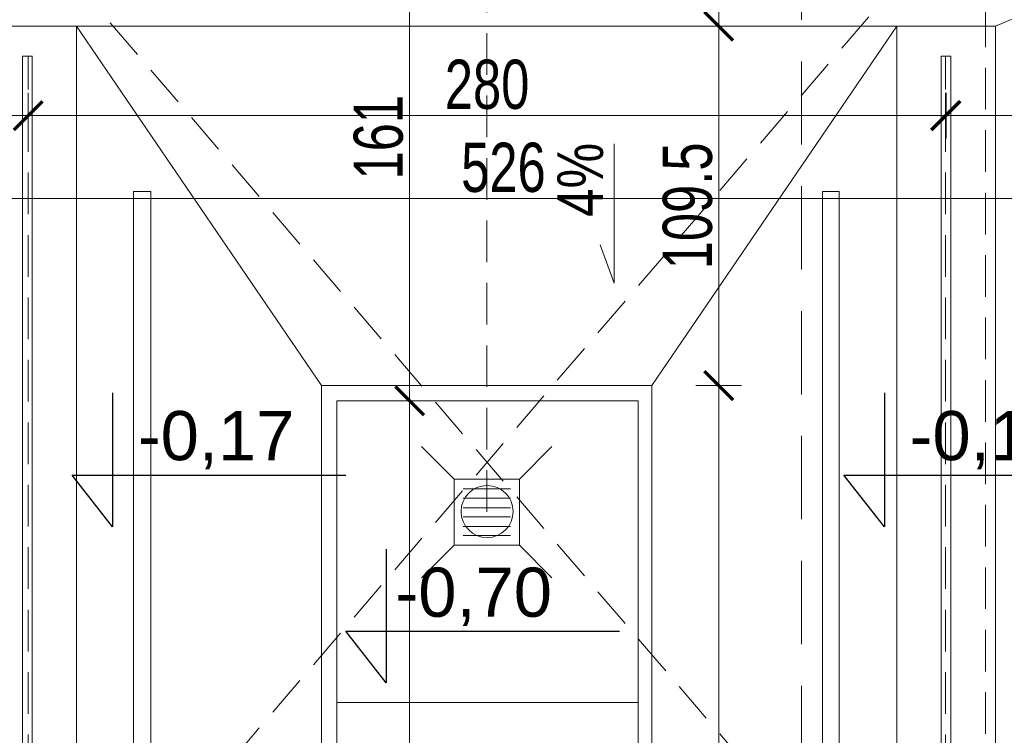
# Model space of a CAD drawing. Header units: millimetres. Extents: x -13532 to 2392, y -5241 to 5322.
# Tile 245 of 256: x -9970 to -9670, y 1942 to 2160. Entities that reach past the tile are written whole.
import ezdxf

# ---------------------------------------------------------------- set-up
doc = ezdxf.new("R2010")
doc.units = ezdxf.units.MM
doc.linetypes.add('DASHED', pattern=[19.05, 12.7, -6.35])
doc.layers.get('Defpoints').update_dxf_attribs({"true_color": 0xdae6d4})
for name, color, linetype, lineweight in [('- AGP-1_OPISY', 7, 'Continuous', 9), ('AGP1_opis', 7, 'Continuous', 13), ('cz-sr', 150, 'Continuous', 15), ('Wymiarowanie - Poziomy - AGP1', 172, 'Continuous', 5)]:
    doc.layers.add(name, color=color, linetype=linetype, lineweight=lineweight)
for name, color, linetype, lineweight, true_color in [('a___wymiary', 7, 'Continuous', 5, 0x666666), ('drzwi - AGP1', 7, 'Continuous', 13, 0x7f7f7f), ('Meble - AGP1', 7, 'Continuous', 15, 0x999999), ('OPIS - AGP1', 7, 'Continuous', 0, 0x7f7f7f), ('wymiary', 7, 'Continuous', 5, 0x7f7f7f), ('WYMIARY - AGP1', 7, 'Continuous', 5, 0x716d5a)]:
    doc.layers.add(name, color=color, linetype=linetype, lineweight=lineweight, true_color=true_color)
doc.styles.add('ARIAL', font='arial.ttf', dxfattribs={"width": 0.8})
doc.styles.add('ARIAL NARROW', font='ARIALN.TTF', dxfattribs={"width": 0.9})
doc.styles.add('GENERATED_STYLE_2', font='ARIAL.TTF', dxfattribs={"width": 0.999153})
doc.styles.get("Standard").update_dxf_attribs({"font": 'arial.ttf'})
doc.dimstyles.new('wymiary agp1', dxfattribs={"dimtxt": 15, "dimasz": 5, "dimexe": 5, "dimexo": 5, "dimgap": 1.8, "dimtad": 1, "dimdec": 3, "dimrnd": 0.5, "dimdsep": 46, "dimtxsty": 'ARIAL NARROW', "dimblk": 'znacznik', "dimcen": 1.5, "dimse1": 1, "dimse2": 1, "dimclrd": 256, "dimclre": 256, "dimazin": 0, "dimtfac": 1, "dimtdec": 3, "dimtmove": 1, "dimatfit": 3, "dimldrblk": 'znacznik', "dimfxl": 1000, "dimfxlon": 1, "dimlwd": -1, "dimarcsym": 0})

# ---------------------------------------------------------------- blocks, each defined once
blk = doc.blocks.new('znacznik')
at = {"layer": 'a___wymiary'}
for p, q in [((0, 1.394), (0, -1.394)), ((1.394, 0), (-1.394, 0))]:
    blk.add_line(p, q, dxfattribs=at)
at = {"layer": 'a___wymiary', "const_width": 0.2}
blk.add_lwpolyline([(0.876, 0.876), (-0.876, -0.876)], dxfattribs=at)
blk = doc.blocks.new('*D551')
at = {"layer": 'Defpoints', "color": 0}
for p in [(-9548.64, 2105.68), (-10074.84, 2053.7), (-9548.64, 1927.1)]:
    blk.add_point(p, dxfattribs=at)
at = {"layer": 'WYMIARY - AGP1'}
blk.add_line((-10069.84, 2105.68), (-9553.64, 2105.68), dxfattribs=at)
at = {"layer": 'WYMIARY - AGP1', "xscale": 5, "yscale": 5, "zscale": 5, "rotation": 180}
blk.add_blockref('znacznik', (-10074.84, 2105.68), dxfattribs=at)
at = {"layer": 'WYMIARY - AGP1', "xscale": 5, "yscale": 5, "zscale": 5}
blk.add_blockref('znacznik', (-9548.64, 2105.68), dxfattribs=at)
at = {"layer": 'WYMIARY - AGP1', "color": 18, "true_color": 0x000000, "insert": (-9822.32, 2115.14), "char_height": 15, "attachment_point": 5, "style": 'ARIAL NARROW'}
blk.add_mtext('526', dxfattribs=at)
blk = doc.blocks.new('brama')
at = {"layer": 'drzwi - AGP1', "linetype": 'DASHED'}
blk.add_lwpolyline([(-6983.32, 2193.74), (-6679.15, 2193.74), (-6679.15, 1838.78), (-6983.32, 1838.78)], close=True, dxfattribs=at)
for points in [[(-6983.32, 2193.74), (-6679.15, 1838.78)], [(-6983.32, 1838.78), (-6679.15, 2193.74)]]:
    blk.add_lwpolyline(points, dxfattribs=at)
blk = doc.blocks.new('ghgfhgfh')
at = {"layer": 'Meble - AGP1', "linetype": 'DASHED'}
blk.add_lwpolyline([(-9809.55, -333.36), (-9809.55, 49.24)], dxfattribs=at)
blk = doc.blocks.new('*D637')
at = {"layer": 'Defpoints', "color": 0}
for p in [(-9967.31, 2131.01), (-10074.84, 2085.19), (-9967.31, 2082.13)]:
    blk.add_point(p, dxfattribs=at)
at = {"layer": 'WYMIARY - AGP1'}
blk.add_line((-10069.84, 2131.01), (-9972.31, 2131.01), dxfattribs=at)
at = {"layer": 'WYMIARY - AGP1', "xscale": 5, "yscale": 5, "zscale": 5, "rotation": 180}
blk.add_blockref('znacznik', (-10074.84, 2131.01), dxfattribs=at)
at = {"layer": 'WYMIARY - AGP1', "xscale": 5, "yscale": 5, "zscale": 5}
blk.add_blockref('znacznik', (-9967.31, 2131.01), dxfattribs=at)
at = {"layer": 'WYMIARY - AGP1', "color": 18, "true_color": 0x000000, "insert": (-10010.13, 2142.27), "char_height": 15, "attachment_point": 5, "style": 'ARIAL NARROW'}
blk.add_mtext('107.5', dxfattribs=at)
blk = doc.blocks.new('*D638')
at = {"layer": 'Defpoints', "color": 0}
for p in [(-9687.31, 2131.01), (-9687.31, 2111.8), (-9967.31, 2079.22)]:
    blk.add_point(p, dxfattribs=at)
at = {"layer": 'WYMIARY - AGP1'}
blk.add_line((-9962.31, 2131.01), (-9692.31, 2131.01), dxfattribs=at)
at = {"layer": 'WYMIARY - AGP1', "xscale": 5, "yscale": 5, "zscale": 5, "rotation": 180}
blk.add_blockref('znacznik', (-9967.31, 2131.01), dxfattribs=at)
at = {"layer": 'WYMIARY - AGP1', "xscale": 5, "yscale": 5, "zscale": 5}
blk.add_blockref('znacznik', (-9687.31, 2131.01), dxfattribs=at)
at = {"layer": 'WYMIARY - AGP1', "color": 18, "true_color": 0x000000, "insert": (-9827.31, 2140.47), "char_height": 15, "attachment_point": 5, "style": 'ARIAL NARROW'}
blk.add_mtext('280', dxfattribs=at)
blk = doc.blocks.new('*D639')
at = {"layer": 'Defpoints', "color": 0}
for p in [(-9562.64, 2131.01), (-9687.49, 2111.8), (-9562.64, 2081.8)]:
    blk.add_point(p, dxfattribs=at)
at = {"layer": 'WYMIARY - AGP1'}
blk.add_line((-9682.49, 2131.01), (-9567.64, 2131.01), dxfattribs=at)
at = {"layer": 'WYMIARY - AGP1', "xscale": 5, "yscale": 5, "zscale": 5, "rotation": 180}
blk.add_blockref('znacznik', (-9687.49, 2131.01), dxfattribs=at)
at = {"layer": 'WYMIARY - AGP1', "xscale": 5, "yscale": 5, "zscale": 5}
blk.add_blockref('znacznik', (-9562.64, 2131.01), dxfattribs=at)
at = {"layer": 'WYMIARY - AGP1', "color": 18, "true_color": 0x000000, "insert": (-9625.06, 2140.47), "char_height": 15, "attachment_point": 5, "style": 'ARIAL NARROW'}
blk.add_mtext('125', dxfattribs=at)
blk = doc.blocks.new('kota wysokosciowa')
at = {"layer": 'OPIS - AGP1', "lineweight": 25, "ltscale": 50}
blk.add_lwpolyline([(0, 27.19), (0, 0), (-8.23, 10.5), (47.44, 10.5)], dxfattribs=at)
at = {"layer": 'OPIS - AGP1', "ltscale": 50}
blk.add_attdef('+0,10', (1.88, 13.41), '', height=10, dxfattribs=at)
blk = doc.blocks.new('DFGSGSGS')
at = {"layer": '- AGP-1_OPISY', "linetype": 'DASHED', "lineweight": 0, "ltscale": 2}
blk.add_lwpolyline([(-9731.41, 2338.07), (-9731.41, 949.99)], dxfattribs=at)
blk = doc.blocks.new('*D4774')
at = {"layer": 'Defpoints', "color": 0}
for p in [(-9764.72, 2204.85), (-9781.26, 2043.99), (-9755.25, 2043.99)]:
    blk.add_point(p, dxfattribs=at)
at = {"layer": 'wymiary'}
blk.add_line((-9755.25, 2199.85), (-9755.25, 2048.99), dxfattribs=at)
at = {"layer": 'wymiary', "xscale": 5, "yscale": 5, "zscale": 5}
for p, rotation in [((-9755.25, 2204.85), 90), ((-9755.25, 2043.99), 270)]:
    blk.add_blockref('znacznik', p, dxfattribs=dict(at, rotation=rotation))
at = {"layer": 'wymiary', "color": 18, "true_color": 0x000000, "insert": (-9764.7, 2124.42), "char_height": 15, "attachment_point": 5, "rotation": 90, "style": 'ARIAL NARROW'}
blk.add_mtext('161', dxfattribs=at)
blk = doc.blocks.new('*D4775')
at = {"layer": 'Defpoints', "color": 0}
for p in [(-9781.26, 2043.99), (-9781.26, 1393.74), (-9755.25, 1393.74)]:
    blk.add_point(p, dxfattribs=at)
at = {"layer": 'wymiary'}
blk.add_line((-9755.25, 2038.99), (-9755.25, 1398.74), dxfattribs=at)
at = {"layer": 'wymiary', "xscale": 5, "yscale": 5, "zscale": 5}
for p, rotation in [((-9755.25, 2043.99), 90), ((-9755.25, 1393.74), 270)]:
    blk.add_blockref('znacznik', p, dxfattribs=dict(at, rotation=rotation))
at = {"layer": 'wymiary', "color": 18, "true_color": 0x000000, "insert": (-9764.7, 1718.86), "char_height": 15, "attachment_point": 5, "rotation": 90, "style": 'ARIAL NARROW'}
blk.add_mtext('650', dxfattribs=at)
blk = doc.blocks.new('*D4777')
at = {"layer": 'Defpoints', "color": 0}
for p in [(-9756.65, 2048.64), (-9706.52, 2048.64), (-9704.97, 1389.09)]:
    blk.add_point(p, dxfattribs=at)
at = {"layer": 'WYMIARY - AGP1'}
blk.add_line((-9756.65, 1394.09), (-9756.65, 2043.64), dxfattribs=at)
at = {"layer": 'WYMIARY - AGP1', "xscale": 5, "yscale": 5, "zscale": 5}
for p, rotation in [((-9756.65, 2048.64), 90), ((-9756.65, 1389.09), 270)]:
    blk.add_blockref('znacznik', p, dxfattribs=dict(at, rotation=rotation))
at = {"layer": 'WYMIARY - AGP1', "color": 18, "true_color": 0x000000, "insert": (-9766.11, 1769.27), "char_height": 15, "attachment_point": 5, "rotation": 90, "style": 'ARIAL NARROW'}
blk.add_mtext('659.5', dxfattribs=at)
blk = doc.blocks.new('*D4779')
at = {"layer": 'Defpoints', "color": 0}
for p in [(-9756.65, 2204.85), (-9713.28, 2204.85), (-9691.08, 2158.29)]:
    blk.add_point(p, dxfattribs=at)
at = {"layer": 'WYMIARY - AGP1'}
blk.add_line((-9756.65, 2163.29), (-9756.65, 2199.85), dxfattribs=at)
at = {"layer": 'WYMIARY - AGP1', "xscale": 5, "yscale": 5, "zscale": 5}
for p, rotation in [((-9756.65, 2204.85), 90), ((-9756.65, 2158.29), 270)]:
    blk.add_blockref('znacznik', p, dxfattribs=dict(at, rotation=rotation))
at = {"layer": 'WYMIARY - AGP1', "color": 18, "true_color": 0x000000, "insert": (-9766.11, 2181.57), "char_height": 15, "attachment_point": 5, "rotation": 90, "style": 'ARIAL NARROW'}
blk.add_mtext('46.5', dxfattribs=at)
blk = doc.blocks.new('*D4781')
at = {"layer": 'Defpoints', "color": 0}
for p in [(-9756.65, 2158.29), (-9687.71, 2158.29), (-9687.71, 2048.64)]:
    blk.add_point(p, dxfattribs=at)
at = {"layer": 'WYMIARY - AGP1'}
blk.add_line((-9756.65, 2053.64), (-9756.65, 2153.29), dxfattribs=at)
at = {"layer": 'WYMIARY - AGP1', "xscale": 5, "yscale": 5, "zscale": 5}
for p, rotation in [((-9756.65, 2158.29), 90), ((-9756.65, 2048.64), 270)]:
    blk.add_blockref('znacznik', p, dxfattribs=dict(at, rotation=rotation))
at = {"layer": 'WYMIARY - AGP1', "color": 18, "true_color": 0x000000, "insert": (-9766.11, 2103.47), "char_height": 15, "attachment_point": 5, "rotation": 90, "style": 'ARIAL NARROW'}
blk.add_mtext('109.5', dxfattribs=at)
blk = doc.blocks.new('meble myjnia')
at = {"layer": 'Meble - AGP1'}
for p, q in [((-12929.85, 2107.91), (-12935.14, 2107.91)), ((-12935.14, 2107.91), (-12935.14, 1198.37)), ((-12929.85, 1198.37), (-12929.85, 2107.91)), ((-12724.96, 1198.37), (-12724.96, 2107.91)), ((-12724.96, 2107.91), (-12719.88, 2107.91)), ((-12719.88, 2107.91), (-12719.88, 1198.37))]:
    blk.add_line(p, q, dxfattribs=at)
for points in [[(-12969.01, 1148.42), (-12969.01, 2149.18), (-12966.04, 2149.18), (-12966.04, 1148.42)], [(-12688.76, 1148.42), (-12688.76, 2149.18), (-12685.8, 2149.18), (-12685.8, 1148.42)], [(-12817.45, 2020.07), (-12837.35, 2020.07), (-12837.35, 1999.96), (-12817.45, 1999.96)], [(-12817.45, 2020.07), (-12837.35, 2020.07), (-12837.35, 1999.96), (-12817.45, 1999.96)]]:
    blk.add_lwpolyline(points, close=True, dxfattribs=at)
at = {"layer": 'Meble - AGP1', "linetype": 'DASHED'}
for points in [[(-12967.31, 1148.42), (-12967.31, 2149.18)], [(-12687.49, 1148.42), (-12687.49, 2149.18)]]:
    blk.add_lwpolyline(points, dxfattribs=at)
at = {"layer": 'Meble - AGP1'}
for points in [[(-12837.35, 2020.07), (-12847.3, 2030.02)], [(-12817.45, 2020.07), (-12807.51, 2030.02)], [(-12820.21, 2017.11), (-12834.6, 2017.11)], [(-12820.21, 2014.35), (-12834.6, 2014.35)], [(-12820.21, 2011.39), (-12834.6, 2011.39)], [(-12820.21, 2008.64), (-12834.6, 2008.64)], [(-12820.21, 2005.68), (-12834.6, 2005.68)], [(-12834.6, 2002.92), (-12820.21, 2002.92)], [(-12837.35, 1999.96), (-12847.3, 1990.01)], [(-12817.45, 1999.96), (-12807.51, 1990.01)]]:
    blk.add_lwpolyline(points, dxfattribs=at)
blk.add_circle((-12827.3, 2010.23), 7.94, dxfattribs=at)
blk.add_circle((-12827.3, 2010.23), 7.94, dxfattribs=at)
blk = doc.blocks.new('dsdgfgshgsh')
at = {"layer": 'wymiary'}
for base, p1, p2, picture, middle in [((-9755.2453, 2043.9874), (-9764.7154, 2204.8541), (-9781.2596, 2043.9874), '*D4774', (-9764.7039, 2124.4208)), ((-9755.2453, 1393.7424), (-9781.2596, 2043.9874), (-9781.2596, 1393.7424), '*D4775', (-9764.7039, 1718.8649))]:
    dim = blk.add_linear_dim(base=base, p1=p1, p2=p2, angle=90, dimstyle='wymiary agp1', dxfattribs=at)
    dim.commit()
    dim.dimension.update_dxf_attribs({"geometry": picture, "text_midpoint": middle})

msp = doc.modelspace()

# ---------------------------------------------------------------- linework, layer by layer
at = {"layer": 'cz-sr'}
for p, q in [((-9952.498, 2158.2874), (-9982.5546, 2158.2874)), ((-9702.308, 2158.2874), (-9702.308, 1148.4208)), ((-9672.2513, 2158.2874), (-9702.308, 2158.2874)), ((-9672.2513, 1148.4208), (-9672.2513, 2158.2874)), ((-9877.7796, 2048.6441), (-9777.0263, 2048.6441)), ((-9873.123, 2043.9874), (-9781.2596, 2043.9874)), ((-9873.123, 1951.9874), (-9781.2596, 1951.9874))]:
    msp.add_line(p, q, dxfattribs=at)
for points in [[(-9672.2513, 2158.2874), (-9562.638, 2204.8541)], [(-9777.0263, 2048.6441), (-9702.308, 2158.2874), (-9952.498, 2158.2874), (-9877.7796, 2048.6441)]]:
    msp.add_lwpolyline(points, dxfattribs=at)
at = {"layer": 'OPIS - AGP1'}
msp.add_lwpolyline([(-9788.5416, 2122.4392), (-9788.5416, 2079.9184), (-9792.8506, 2091.5802)], dxfattribs=at)

# ---------------------------------------------------------------- block references
at = {"layer": 'OPIS - AGP1', "ltscale": 50}
ref = msp.add_blockref('kota wysokosciowa', (-9941.5235, 2005.6062), dxfattribs=dict(at, xscale=1.5, yscale=1.5, zscale=1.5))
ref.add_attrib('+0,10', '-0,17', (-9933.8487, 2025.8914), dxfattribs={"layer": 'AGP1_opis', "ltscale": 50, "height": 15})
ref = msp.add_blockref('kota wysokosciowa', (-9706.1027, 2005.6062), dxfattribs=dict(at, xscale=1.5, yscale=1.5, zscale=1.5))
ref.add_attrib('+0,10', '-0,17', (-9698.4278, 2025.8914), dxfattribs={"layer": 'AGP1_opis', "ltscale": 50, "height": 15})

# ---------------------------------------------------------------- texts
at = {"layer": 'OPIS - AGP1', "insert": (-10213.1717, 1976.0526), "char_height": 12, "width": 491.99559, "attachment_point": 4, "style": 'ARIAL', "bg_fill": 2}
msp.add_mtext('{\\Fsimplex.shx|c0;Ø100 RS}', dxfattribs=at)
at = {"layer": 'Wymiarowanie - Poziomy - AGP1', "insert": (-9805.906, 2100.0898), "char_height": 14, "attachment_point": 1, "rotation": 90, "style": 'GENERATED_STYLE_2'}
msp.add_mtext('{\\W0.8;4%}', dxfattribs=at)

# ---------------------------------------------------------------- dimensions: what is measured, and where the dimension line sits
at = {"layer": 'WYMIARY - AGP1'}
for base, p1, p2, picture, middle in [((-9756.6485, 2204.8541), (-9691.0777, 2158.2874), (-9713.2782, 2204.8541), '*D4779', (-9766.1071, 2181.5708)), ((-9756.6485, 2158.2874), (-9687.7079, 2048.6441), (-9687.7079, 2158.2874), '*D4781', (-9766.1071, 2103.4658))]:
    dim = msp.add_linear_dim(base=base, p1=p1, p2=p2, angle=90, dimstyle='wymiary agp1', dxfattribs=at)
    dim.commit()
    dim.dimension.update_dxf_attribs({"geometry": picture, "text_midpoint": middle})
dim = msp.add_linear_dim(base=(-9967.3146, 2131.0065), p1=(-10074.838, 2085.1924), p2=(-9967.3146, 2082.1265), dimstyle='wymiary agp1', override={"dimclrd": 256, "dimclre": 256}, dxfattribs=at)
dim.commit()
dim.dimension.update_dxf_attribs({"geometry": '*D637', "text_midpoint": (-10010.1335, 2132.8065), "dimtype": 160})
for base, p1, p2, picture, middle in [((-9687.3107, 2131.0065), (-9967.3146, 2079.2216), (-9687.3107, 2111.8003), '*D638', (-9827.3127, 2140.465)), ((-9562.638, 2131.0065), (-9687.4913, 2111.8003), (-9562.638, 2081.8006), '*D639', (-9625.0646, 2140.465))]:
    dim = msp.add_linear_dim(base=base, p1=p1, p2=p2, dimstyle='wymiary agp1', override={"dimclrd": 256, "dimclre": 256}, dxfattribs=at)
    dim.commit()
    dim.dimension.update_dxf_attribs({"geometry": picture, "text_midpoint": middle})

# ---------------------------------------------------------------- next in the draw order: linework, layer by layer
at = {"layer": 'cz-sr'}
for p, q in [((-9952.498, 1148.4208), (-9952.498, 2158.2874)), ((-9877.7796, 1389.0858), (-9877.7796, 2048.6441)), ((-9777.0263, 2048.6441), (-9777.0263, 1389.0858)), ((-9873.123, 1393.7424), (-9873.123, 2043.9874)), ((-9781.2596, 2043.9874), (-9781.2596, 1393.7424))]:
    msp.add_line(p, q, dxfattribs=at)
at = {"layer": 'OPIS - AGP1', "lineweight": 25, "ltscale": 50}
msp.add_lwpolyline([(-9858.0856, 1998.7771), (-9858.0856, 1957.995), (-9870.4334, 1973.7477), (-9786.9272, 1973.7477)], dxfattribs=at)

# ---------------------------------------------------------------- next in the draw order: block references
at = {"layer": 'cz-sr'}
for name, p in [('ghgfhgfh', (-17.8527, 2343.4801)), ('brama', (-2996.1041, 9))]:
    msp.add_blockref(name, p, dxfattribs=at)
at = {"layer": 'Meble - AGP1'}
msp.add_blockref('meble myjnia', (3000, 0), dxfattribs=at)
at = {"layer": 'wymiary'}
for name, p in [('DFGSGSGS', (0, 0)), ('dsdgfgshgsh', (-95.7051, 0))]:
    msp.add_blockref(name, p, dxfattribs=at)

# ---------------------------------------------------------------- next in the draw order: texts
at = {"layer": 'OPIS - AGP1', "color": 18, "ltscale": 50, "true_color": 0x000000}
msp.add_attdef('-0,70', (-9855.2663, 1978.1153), '----', height=15, dxfattribs=at)

# ---------------------------------------------------------------- next in the draw order: dimensions: what is measured, and where the dimension line sits
at = {"layer": 'WYMIARY - AGP1'}
dim = msp.add_linear_dim(base=(-9548.638, 2105.6786), p1=(-10074.838, 2053.7025), p2=(-9548.638, 1927.0965), dimstyle='wymiary agp1', override={"dimclrd": 256, "dimclre": 256}, dxfattribs=at)
dim.commit()
dim.dimension.update_dxf_attribs({"geometry": '*D551', "text_midpoint": (-9822.3216, 2105.6786), "dimtype": 160})
dim = msp.add_linear_dim(base=(-9756.6485, 2048.6441), p1=(-9704.9722, 1389.0858), p2=(-9706.5208, 2048.6441), angle=90, dimstyle='wymiary agp1', override={"dimclrd": 256, "dimclre": 256}, dxfattribs=at)
dim.commit()
dim.dimension.update_dxf_attribs({"geometry": '*D4777', "text_midpoint": (-9756.6485, 1769.265), "dimtype": 160})

doc.saveas('drawing.dxf')
